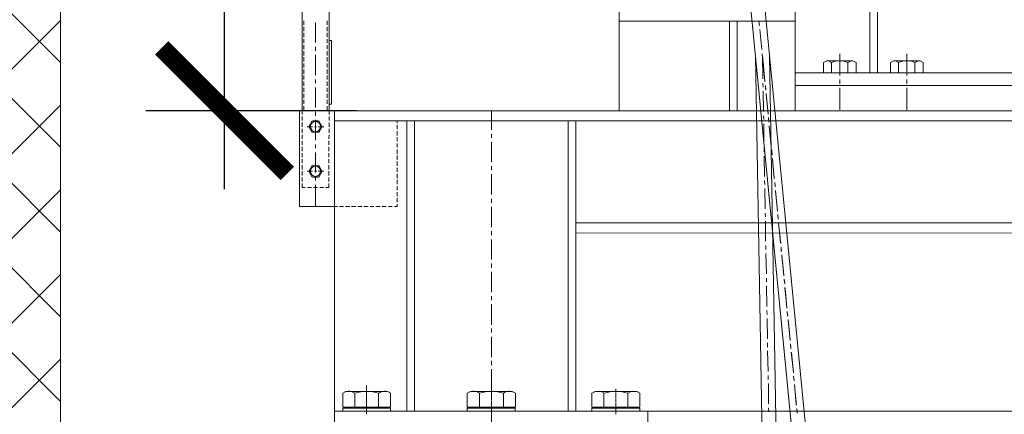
# Model space of a CAD drawing. Header units: millimetres. Extents: x 452087 to 582075, y 10891 to 81641.
# Tile 176 of 256: x 497235 to 498801, y 60299 to 60927. Entities that reach past the tile are written whole.
import ezdxf

# ---------------------------------------------------------------- set-up
doc = ezdxf.new("R2010")
doc.units = ezdxf.units.MM
doc.layers.get('Defpoints').update_dxf_attribs({"color": 8})
doc.layers.add('ГТО-2_Оборудование_018', color=7, linetype='Continuous', lineweight=18, true_color=0x6b6b6b)
doc.layers.add('ОГСО_Размеры', color=7, linetype='Continuous')
doc.layers.add('ОЗиМ Металл', color=1, linetype='Continuous', lineweight=50)
doc.styles.add('RomanS', font='romans.shx', dxfattribs={"width": 0.7})
doc.dimstyles.new('MOSOBL 1-100 (мм)', dxfattribs={"dimscale": 100, "dimtxt": 3, "dimasz": 2, "dimexe": 1.25, "dimexo": 0.625, "dimtad": 1, "dimdec": 0, "dimzin": 9, "dimtxsty": 'RomanS', "dimblk": 'ARCHTICK', "dimcen": 2.5, "dimdle": 1.25, "dimclrd": 7, "dimclre": 7, "dimclrt": 2, "dimadec": 0, "dimazin": 0, "dimtfac": 1, "dimtdec": 0, "dimtmove": 1, "dimatfit": 3, "dimfxl": 1, "dimtfill": 1, "dimlwd": 25, "dimlwe": 25, "dimarcsym": 0})

# ---------------------------------------------------------------- blocks, each defined once
blk = doc.blocks.new('АО 3-3')
at = {"layer": 'ГТО-2_Оборудование_018'}
h = blk.add_hatch(dxfattribs=at)
h.set_pattern_fill('ANSI37', color=256, scale=30)
h.set_pattern_definition([(45, (1575017.16, -358171.84), (-67.351921, 67.351921), []), (135, (1575017.16, -358171.84), (-67.351921, -67.351921), [])])
h.paths.add_polyline_path([(425394.6, 206539.4), (425294.6, 206539.4), (425294.6, 207999.9), (425394.6, 207999.9)])
h.paths.add_polyline_path([(425294.6, 206539.4), (425394.6, 206539.4), (425394.6, 204850.4), (425294.6, 204850.4)])
h.paths.add_polyline_path([(425294.6, 203549.9), (425394.6, 203549.9), (425394.6, 199035), (425294.6, 199035)])
h.paths.add_polyline_path([(425394.6, 203549.9), (425294.6, 203549.9), (425294.6, 204099.9), (425394.6, 204099.9)])
h.paths.add_polyline_path([(425394.6, 204149.9), (425294.6, 204149.9), (425294.6, 204850.4), (425394.6, 204850.4)])
blk.add_line((425294.6, 199035), (425294.6, 204099.9), dxfattribs=at)
blk = doc.blocks.new('A$C0CB52663')
at = {"layer": 'ОГСО_Размеры'}
blk.add_blockref('АО 3-3', (-429374.3, -198100), dxfattribs=at)
blk = doc.blocks.new('механизм')
at = {"color": 7, "linetype": 'Continuous', "lineweight": 20, "true_color": 0x000007}
for points in [[(517126.7, 76870.7), (517282.7, 75266.5), (517282.7, 75266.5)], [(517148.4, 76873), (517304.8, 75268.7), (517304.8, 75268.7)], [(516472.9, 76425.6), (516472.9, 76419.3), (516472.9, 76419.3)], [(516490.9, 76423), (516490.9, 76391.6), (516490.9, 76391.6)], [(516509.2, 76425.6), (516509.2, 76419.3), (516509.2, 76419.3)], [(517181, 76424.9), (517181.7, 76418.5), (517181.7, 76418.5)], [(516472.9, 76416.3), (516472.9, 76409.6), (516472.9, 76409.6)], [(516472.9, 76406.6), (516472.9, 76400.2), (516472.9, 76400.2)], [(516509.2, 76416.3), (516509.2, 76409.6), (516509.2, 76409.6)], [(516509.2, 76406.6), (516509.2, 76400.2), (516509.2, 76400.2)], [(517182.5, 76412.2), (517185.5, 76380.8), (517185.5, 76380.8)], [(516472.9, 76397.2), (516472.9, 76390.9), (516472.9, 76390.9)], [(516509.2, 76397.2), (516509.2, 76390.9), (516509.2, 76390.9)], [(516472.9, 76387.9), (516472.9, 76381.5), (516472.9, 76381.5)], [(516472.9, 76378.5), (516472.9, 76371.8), (516472.9, 76371.8)], [(516490.9, 76384.9), (516490.9, 76378.9), (516490.9, 76378.9)], [(516509.2, 76387.9), (516509.2, 76381.5), (516509.2, 76381.5)], [(516509.2, 76378.5), (516509.2, 76371.8), (516509.2, 76371.8)], [(517186.2, 76374.4), (517186.6, 76368.4), (517186.6, 76368.4)], [(517306.6, 76340.4), (517306.6, 76374.4), (517306.6, 76374.4)], [(517411, 76340.4), (517411, 76374.4), (517411, 76374.4)], [(516472.9, 76368.8), (516472.9, 76362.4), (516472.9, 76362.4)], [(516472.9, 76359.1), (516472.9, 76353.1), (516472.9, 76353.1)], [(516490.9, 76372.5), (516490.9, 76341.1), (516490.9, 76341.1)], [(516509.2, 76368.8), (516509.2, 76362.4), (516509.2, 76362.4)], [(516509.2, 76359.1), (516509.2, 76353.1), (516509.2, 76353.1)], [(517175.7, 76371), (517281.6, 70319.1), (517281.6, 70319.1)], [(517175.7, 76369.9), (517282.7, 75266.5), (517282.7, 75266.5)], [(517186.6, 76371), (517186.9, 76335.1), (517186.9, 76335.1)], [(517186.6, 76371), (517190.3, 76331.4), (517190.3, 76331.4)], [(517187.3, 76362.1), (517190.3, 76330.6), (517190.3, 76330.6)], [(517197.4, 76371.8), (517304.8, 75268.7), (517304.8, 75268.7)], [(517197.4, 76371.4), (517303.3, 70319.4), (517303.3, 70319.4)], [(516472.9, 76349.7), (516472.9, 76343.3), (516472.9, 76343.3)], [(516509.2, 76349.7), (516509.2, 76343.3), (516509.2, 76343.3)], [(516472.9, 76340.4), (516472.9, 76334), (516472.9, 76334)], [(516472.9, 76331), (516472.9, 76324.6), (516472.9, 76324.6)], [(516490.9, 76334.4), (516490.9, 76328.4), (516490.9, 76328.4)], [(516509.2, 76340.4), (516509.2, 76334), (516509.2, 76334)], [(516509.2, 76331), (516509.2, 76324.6), (516509.2, 76324.6)], [(517186.9, 76328.4), (517187.3, 76322.4), (517187.3, 76322.4)], [(517306.6, 76327.6), (517306.6, 76334), (517306.6, 76334)], [(517411, 76327.6), (517411, 76334), (517411, 76334)], [(516472.9, 76321.3), (516472.9, 76315.3), (516472.9, 76315.3)], [(516490.9, 76322), (516490.9, 76290.6), (516490.9, 76290.6)], [(516509.2, 76321.3), (516509.2, 76315.3), (516509.2, 76315.3)], [(517187.3, 76316), (517188.1, 76284.6), (517188.1, 76284.6)], [(517191.1, 76325), (517191.4, 76319), (517191.4, 76319)], [(517191.1, 76324.3), (517191.8, 76317.9), (517191.8, 76317.9)], [(517306.6, 76287.2), (517306.6, 76321.3), (517306.6, 76321.3)], [(517411, 76287.2), (517411, 76321.3), (517411, 76321.3)], [(516472.9, 76311.9), (516472.9, 76305.6), (516472.9, 76305.6)], [(516472.9, 76302.6), (516472.9, 76296.2), (516472.9, 76296.2)], [(516509.2, 76311.9), (516509.2, 76305.6), (516509.2, 76305.6)], [(516509.2, 76302.6), (516509.2, 76296.2), (516509.2, 76296.2)], [(517192.2, 76312.7), (517195.2, 76281.3), (517195.2, 76281.3)], [(517192.2, 76311.9), (517195.2, 76280.1), (517195.2, 76280.1)], [(516470.3, 76285.7), (516470.3, 76279.8), (516470.3, 76279.8)], [(516472.9, 76292.9), (516472.9, 76286.1), (516472.9, 76286.1)], [(516490.9, 76283.9), (516490.9, 76277.9), (516490.9, 76277.9)], [(516509.2, 76292.9), (516509.2, 76286.1), (516509.2, 76286.1)], [(516512.2, 76285.7), (516512.2, 76279.8), (516512.2, 76279.8)], [(516764.7, 76285.7), (516764.7, 76256.2), (516764.7, 76256.2)], [(516899.3, 76285.7), (517080, 76285.7), (517080, 76285.7)], [(516470.3, 76276.8), (516470.3, 76270.4), (516470.3, 76270.4)], [(516470.3, 76267.4), (516470.3, 76260.7), (516470.3, 76260.7)], [(516490.9, 76271.5), (516490.9, 76240.1), (516490.9, 76240.1)], [(516512.2, 76276.8), (516512.2, 76270.4), (516512.2, 76270.4)], [(516512.2, 76267.4), (516512.2, 76260.7), (516512.2, 76260.7)], [(516618.4, 76270), (516618.4, 76266.3), (516618.4, 76266.3)], [(517188.1, 76277.9), (517188.4, 76271.9), (517188.4, 76271.9)], [(517195.6, 76274.9), (517196.3, 76268.5), (517196.3, 76268.5)], [(517195.9, 76274.2), (517196.3, 76267.8), (517196.3, 76267.8)], [(516470.3, 76257.7), (516470.3, 76251.3), (516470.3, 76251.3)], [(516486.4, 76260.7), (516478.1, 76260.7), (516478.1, 76260.7)], [(516492.7, 76260.7), (516489.4, 76260.7), (516489.4, 76260.7)], [(516504, 76260.7), (516495.3, 76260.7), (516495.3, 76260.7)], [(516512.2, 76257.7), (516512.2, 76251.3), (516512.2, 76251.3)], [(516618.4, 76263.3), (516618.4, 76256.9), (516618.4, 76256.9)], [(516618.4, 76254), (516618.4, 76247.2), (516618.4, 76247.2)], [(517188.4, 76265.5), (517188.8, 76234.1), (517188.8, 76234.1)], [(517197, 76262.2), (517200, 76230.8), (517200, 76230.8)], [(517197, 76261.4), (517200, 76230), (517200, 76230)], [(516470.3, 76248), (516470.3, 76242), (516470.3, 76242)], [(516470.3, 76238.6), (516470.3, 76232.6), (516470.3, 76232.6)], [(516512.2, 76248), (516511.8, 76242), (516511.8, 76242)], [(516511.8, 76238.6), (516511.8, 76232.6), (516511.8, 76232.6)], [(516618.4, 76244.2), (516618.4, 76238.2), (516618.4, 76238.2)], [(516764.7, 76249.8), (516764.7, 76243.5), (516764.7, 76243.5)], [(516764.7, 76237.5), (516764.7, 76205.7), (516764.7, 76205.7)], [(516470.3, 76229.3), (516470.3, 76222.9), (516470.3, 76222.9)], [(516490.9, 76233.4), (516490.9, 76227.4), (516490.9, 76227.4)], [(516511.8, 76229.3), (516511.8, 76222.9), (516511.8, 76222.9)], [(516618.4, 76234.9), (516618.4, 76228.5), (516618.4, 76228.5)], [(516618.4, 76225.5), (516618.4, 76218.8), (516618.4, 76218.8)], [(517189.2, 76227.4), (517189.2, 76221.4), (517189.2, 76221.4)], [(517200.8, 76224.8), (517201.2, 76218.4), (517201.2, 76218.4)], [(517200.8, 76223.7), (517201.5, 76217.3), (517201.5, 76217.3)], [(516470.3, 76219.9), (516470.3, 76213.6), (516470.3, 76213.6)], [(516470.3, 76210.2), (516470.3, 76204.2), (516470.3, 76204.2)], [(516490.9, 76220.7), (516490.9, 76189.6), (516490.9, 76189.6)], [(516511.8, 76219.9), (516511.8, 76213.6), (516511.8, 76213.6)], [(516511.8, 76210.2), (516511.8, 76204.2), (516511.8, 76204.2)], [(516618.4, 76215.8), (516618.4, 76209.4), (516618.4, 76209.4)], [(516618.4, 76206.5), (516618.4, 76200.1), (516618.4, 76200.1)], [(517189.2, 76215.1), (517189.6, 76183.6), (517189.6, 76183.6)], [(517201.9, 76212.1), (517204.9, 76180.6), (517204.9, 76180.6)], [(517201.9, 76210.9), (517204.9, 76179.5), (517204.9, 76179.5)], [(516470.3, 76200.8), (516470.3, 76194.5), (516470.3, 76194.5)], [(516470.3, 76191.5), (516470.3, 76185.1), (516470.3, 76185.1)], [(516486.4, 76191.5), (516478.1, 76191.5), (516478.1, 76191.5)], [(516492.7, 76191.5), (516489.4, 76191.5), (516489.4, 76191.5)], [(516504, 76191.5), (516495.3, 76191.5), (516495.3, 76191.5)], [(516511.8, 76200.8), (516511.8, 76194.5), (516511.8, 76194.5)], [(516511.8, 76191.5), (516511.8, 76185.1), (516511.8, 76185.1)], [(516618.4, 76196.7), (516618.4, 76190.7), (516618.4, 76190.7)], [(516764.7, 76199.3), (516764.7, 76193), (516764.7, 76193)], [(516470.3, 76181.8), (516470.3, 76175.4), (516470.3, 76175.4)], [(516490.9, 76182.9), (516490.9, 76176.9), (516490.9, 76176.9)], [(516511.8, 76181.8), (516511.8, 76175.4), (516511.8, 76175.4)], [(516618.4, 76187.4), (516618.4, 76181), (516618.4, 76181)], [(516618.4, 76178), (516618.4, 76171.7), (516618.4, 76171.7)], [(516764.7, 76187), (516764.7, 76155.2), (516764.7, 76155.2)], [(517189.6, 76176.9), (517189.9, 76170.9), (517189.9, 76170.9)], [(516470.3, 76172.4), (516470.3, 76166.4), (516470.3, 76166.4)], [(516470.3, 76166.4), (516475.1, 76166.4), (516475.1, 76166.4)], [(516478.5, 76166.4), (516484.9, 76166.4), (516484.9, 76166.4)], [(516487.9, 76166.4), (516494.2, 76166.4), (516494.2, 76166.4)], [(516497.6, 76166.4), (516503.6, 76166.4), (516503.6, 76166.4)], [(516506.9, 76166.4), (516511.8, 76166.4), (516511.8, 76166.4)], [(516511.8, 76172.4), (516511.8, 76166.4), (516511.8, 76166.4)], [(516618.4, 76168.3), (516618.4, 76162.3), (516618.4, 76162.3)], [(517189.9, 76164.6), (517190.7, 76133.1), (517190.7, 76133.1)], [(517205.7, 76174.3), (517206.4, 76168.3), (517206.4, 76168.3)], [(517205.7, 76173.5), (517206.4, 76167.2), (517206.4, 76167.2)], [(517206.8, 76161.6), (517209.8, 76130.5), (517209.8, 76130.5)], [(517206.8, 76160.8), (517209.8, 76129.4), (517209.8, 76129.4)], [(516618.4, 76158.9), (516618.4, 76152.6), (516618.4, 76152.6)], [(516618.4, 76149.6), (516618.4, 76143.2), (516618.4, 76143.2)], [(516764.7, 76148.8), (516764.7, 76142.5), (516764.7, 76142.5)], [(516520.8, 76136.5), (516525.3, 76136.5), (516525.3, 76136.5)], [(516528.6, 76136.5), (516534.6, 76136.5), (516534.6, 76136.5)], [(516538, 76136.5), (516544.3, 76136.5), (516544.3, 76136.5)], [(516547.3, 76136.5), (516554.1, 76136.5), (516554.1, 76136.5)], [(516557.1, 76136.5), (516563.4, 76136.5), (516563.4, 76136.5)], [(516566.4, 76136.5), (516572.8, 76136.5), (516572.8, 76136.5)], [(516576.1, 76136.5), (516582.1, 76136.5), (516582.1, 76136.5)], [(516585.1, 76136.5), (516591.8, 76136.5), (516591.8, 76136.5)], [(516594.8, 76136.5), (516601.2, 76136.5), (516601.2, 76136.5)], [(516604.6, 76136.5), (516610.6, 76136.5), (516610.6, 76136.5)], [(516613.9, 76136.5), (516618.4, 76136.5), (516618.4, 76136.5)], [(516618.4, 76140.2), (516618.4, 76136.5), (516618.4, 76136.5)], [(516764.7, 76136.1), (516764.7, 76104.7), (516764.7, 76104.7)], [(517190.7, 76126.4), (517191.1, 76120.4), (517191.1, 76120.4)], [(517191.1, 76114.1), (517191.4, 76082.6), (517191.4, 76082.6)], [(517210.5, 76124.2), (517210.9, 76117.8), (517210.9, 76117.8)], [(517210.5, 76123), (517210.9, 76117.1), (517210.9, 76117.1)], [(516906.8, 76111.4), (517080, 76111.4), (517080, 76111.4)], [(517211.6, 76111.4), (517214.6, 76080), (517214.6, 76080)], [(517211.6, 76110.3), (517215, 76079.3), (517215, 76079.3)], [(516764.7, 76098.4), (516764.7, 76092), (516764.7, 76092)], [(516764.7, 76085.6), (516764.7, 76054.2), (516764.7, 76054.2)], [(517191.8, 76075.9), (517191.8, 76069.9), (517191.8, 76069.9)], [(517215.4, 76073.7), (517215.7, 76067.3), (517215.7, 76067.3)], [(517215.4, 76072.9), (517216.1, 76066.6), (517216.1, 76066.6)], [(517191.8, 76063.6), (517192.6, 76031.8), (517192.6, 76031.8)], [(517216.5, 76061.3), (517219.5, 76029.9), (517219.5, 76029.9)], [(517216.5, 76060.2), (517219.5, 76028.8), (517219.5, 76028.8)], [(516764.7, 76047.9), (516764.7, 76041.5), (516764.7, 76041.5)], [(516764.7, 76035.1), (516764.7, 76003.3), (516764.7, 76003.3)], [(517192.6, 76025.4), (517192.6, 76019.4), (517192.6, 76019.4)], [(517220.2, 76023.5), (517221, 76017.2), (517221, 76017.2)], [(517220.2, 76022.8), (517221, 76016.4), (517221, 76016.4)], [(517192.6, 76013.1), (517193.3, 75981.3), (517193.3, 75981.3)], [(517221.4, 76010.8), (517224.4, 75979.4), (517224.4, 75979.4)], [(517221.7, 76010.1), (517224.4, 75978.7), (517224.4, 75978.7)], [(516764.7, 75997.4), (516764.7, 75991), (516764.7, 75991)], [(516764.7, 75984.6), (516764.7, 75952.9), (516764.7, 75952.9)], [(517193.3, 75974.9), (517193.7, 75968.9), (517193.7, 75968.9)], [(517193.7, 75962.6), (517194.1, 75930.8), (517194.1, 75930.8)], [(517225.1, 75973.4), (517225.5, 75966.7), (517225.5, 75966.7)], [(517225.1, 75972.3), (517225.8, 75965.9), (517225.8, 75965.9)], [(517226.2, 75960.7), (517229.6, 75929.3), (517229.6, 75929.3)], [(516764.7, 75946.9), (516764.7, 75940.5), (516764.7, 75940.5)], [(517226.2, 75959.6), (517229.6, 75928.2), (517229.6, 75928.2)], [(516764.7, 75934.1), (516764.7, 75902.4), (516764.7, 75902.4)], [(517194.4, 75924.4), (517194.4, 75918.1), (517194.4, 75918.1)], [(517230, 75922.9), (517230.7, 75916.6), (517230.7, 75916.6)], [(517230, 75922.2), (517230.7, 75915.4), (517230.7, 75915.4)], [(517194.4, 75912.1), (517195.2, 75880.3), (517195.2, 75880.3)], [(517231.1, 75910.2), (517234.5, 75879.2), (517234.5, 75879.2)], [(517231.5, 75909.5), (517234.5, 75878), (517234.5, 75878)], [(516764.7, 75896.4), (516764.7, 75890), (516764.7, 75890)], [(516764.7, 75883.7), (516764.7, 75851.9), (516764.7, 75851.9)], [(517195.2, 75873.9), (517195.2, 75867.6), (517195.2, 75867.6)], [(517234.8, 75872.8), (517235.6, 75866.4), (517235.6, 75866.4)], [(517234.8, 75871.7), (517235.6, 75865.3), (517235.6, 75865.3)], [(516570.5, 75819.7), (516570.5, 75858.2), (516570.5, 75858.2)], [(516764.7, 75854.1), (516764.7, 75847), (516764.7, 75847)], [(517195.6, 75861.6), (517195.9, 75829.8), (517195.9, 75829.8)], [(517236.3, 75860.1), (517238.9, 75828.7), (517238.9, 75828.7)], [(517236.3, 75859), (517239.3, 75827.9), (517239.3, 75827.9)], [(516570.5, 75853), (516570.5, 75849.6), (516570.5, 75849.6)], [(516570.5, 75848.9), (516570.5, 75847.4), (516570.5, 75847.4)], [(516570.5, 75846.6), (516570.5, 75840.6), (516570.5, 75840.6)], [(516570.5, 75839.9), (516570.5, 75838.4), (516570.5, 75838.4)], [(516764.7, 75846.3), (516764.7, 75844.8), (516764.7, 75844.8)], [(516764.7, 75845.9), (516764.7, 75839.5), (516764.7, 75839.5)], [(516764.7, 75844), (516764.7, 75838), (516764.7, 75838)], [(516958.4, 75853), (516958.4, 75849.6), (516958.4, 75849.6)], [(516958.4, 75848.9), (516958.4, 75847.4), (516958.4, 75847.4)], [(516958.4, 75846.6), (516958.4, 75840.6), (516958.4, 75840.6)], [(516958.4, 75839.9), (516958.4, 75838.4), (516958.4, 75838.4)], [(516570.5, 75837.6), (516570.5, 75831.7), (516570.5, 75831.7)], [(516570.5, 75830.9), (516570.5, 75829.4), (516570.5, 75829.4)], [(516570.5, 75828.7), (516570.5, 75822.7), (516570.5, 75822.7)], [(516764.7, 75837.3), (516764.7, 75835.8), (516764.7, 75835.8)], [(516764.7, 75835), (516764.7, 75829), (516764.7, 75829)], [(516764.7, 75833.2), (516764.7, 75801.4), (516764.7, 75801.4)], [(516764.7, 75828.3), (516764.7, 75826.8), (516764.7, 75826.8)], [(516764.7, 75826.1), (516764.7, 75820.1), (516764.7, 75820.1)], [(516958.4, 75837.6), (516958.4, 75831.7), (516958.4, 75831.7)], [(516958.4, 75830.9), (516958.4, 75829.4), (516958.4, 75829.4)], [(516958.4, 75828.7), (516958.4, 75822.7), (516958.4, 75822.7)], [(517195.9, 75823.4), (517196.3, 75817.1), (517196.3, 75817.1)], [(516570.5, 75821.9), (516570.5, 75820.4), (516570.5, 75820.4)], [(516570.5, 75819.7), (516570.5, 75813.7), (516570.5, 75813.7)], [(516764.7, 75819.3), (516764.7, 75817.8), (516764.7, 75817.8)], [(516764.7, 75817.1), (516764.7, 75811.1), (516764.7, 75811.1)], [(516958.4, 75821.9), (516958.4, 75820.4), (516958.4, 75820.4)], [(516958.4, 75819.7), (516958.4, 75813.7), (516958.4, 75813.7)], [(517239.7, 75822.3), (517240.4, 75816), (517240.4, 75816)], [(517239.7, 75821.6), (517240.4, 75815.2), (517240.4, 75815.2)]]:
    blk.add_lwpolyline(points, dxfattribs=at)
at = {"layer": 'ОЗиМ Металл', "linetype": 'Continuous', "lineweight": 20}
for points in [[(516470.3, 77060.8), (516470.3, 76286.1), (516470.3, 76286.1)], [(516512.2, 77060.8), (516512.2, 76286.1), (516512.2, 76286.1)], [(517237.1, 76763), (517237.1, 76285.7), (517237.1, 76285.7)], [(517353.4, 76747.3), (517353.4, 76344.8), (517353.4, 76344.8)], [(517365.4, 76747.3), (517365.4, 76344.8), (517365.4, 76344.8)], [(516963.6, 76285.7), (516963.6, 76454.8), (516963.6, 76454.8)], [(517237.1, 76424.9), (516963.6, 76424.9), (516963.6, 76424.9)], [(517135.3, 76285.7), (517135.3, 76424.9), (517135.3, 76424.9)], [(517147.3, 76285.7), (517147.3, 76424.9), (517147.3, 76424.9)], [(516512.2, 76395), (516515.9, 76395), (516515.9, 76395)], [(516515.9, 76395), (516515.9, 76295.8), (516515.9, 76295.8)], [(517281.2, 76344.8), (517281.2, 76360.6), (517286.1, 76363.5)], [(517286.1, 76363.5), (517326.8, 76363.5), (517326.8, 76363.5)], [(517293.9, 76344.8), (517293.9, 76360.6), (517289.1, 76363.5)], [(517319.4, 76344.8), (517319.4, 76360.6), (517324.2, 76363.5)], [(517326.8, 76363.5), (517332.1, 76360.6), (517332.1, 76344.8)], [(517385.6, 76344.8), (517385.6, 76360.6), (517390.4, 76363.5)], [(517390.4, 76363.5), (517431.6, 76363.5), (517431.6, 76363.5)], [(517398.3, 76344.8), (517398.3, 76360.6), (517393.4, 76363.5)], [(517423.7, 76344.8), (517423.7, 76360.6), (517428.6, 76363.5)], [(517431.6, 76363.5), (517436.4, 76360.6), (517436.4, 76344.8)], [(517237.1, 76344.8), (517783.9, 76344.8), (517783.9, 76344.8)], [(517267, 76344.8), (517339.2, 76344.8), (517339.2, 76344.8)], [(517237.1, 76325), (517783.9, 76325), (517783.9, 76325)], [(516520.8, 76136.5), (516466.2, 76136.5), (516466.2, 76285.7)], [(516512.2, 76295.8), (516515.9, 76295.8), (516515.9, 76295.8)], [(516514, 76285.7), (516990.2, 76285.7), (516990.2, 76285.7)], [(516520.8, 76285.7), (516520.8, 75788.6), (516520.8, 75788.6)], [(516915.8, 76285.7), (517799.6, 76285.7), (517799.6, 76285.7)], [(516485.6, 76268.9), (516481.1, 76261.8), (516481.1, 76261.8)], [(516495.3, 76270), (516486.7, 76270), (516486.7, 76270)], [(516501, 76261.8), (516496.8, 76268.9), (516496.8, 76268.9)], [(516520.8, 76270), (517797.4, 76270), (517797.4, 76270)], [(516633, 76270), (516633, 75818.6), (516633, 75818.6)], [(516645, 76270), (516645, 75818.6), (516645, 75818.6)], [(516884, 76270), (516884, 75818.6), (516884, 75818.6)], [(516895.9, 76270), (516895.9, 75818.6), (516895.9, 75818.6)], [(516481.1, 76259.9), (516485.6, 76252.8), (516485.6, 76252.8)], [(516486.7, 76252.1), (516495.3, 76252.1), (516495.3, 76252.1)], [(516496.8, 76252.8), (516501, 76259.9), (516501, 76259.9)], [(516485.6, 76199.3), (516481.1, 76192.2), (516481.1, 76192.2)], [(516481.1, 76190.4), (516485.6, 76183.3), (516485.6, 76183.3)], [(516495.3, 76200.1), (516486.7, 76200.1), (516486.7, 76200.1)], [(516501, 76192.2), (516496.8, 76199.3), (516496.8, 76199.3)], [(516496.8, 76183.3), (516501, 76190.4), (516501, 76190.4)], [(516486.7, 76182.1), (516495.3, 76182.1), (516495.3, 76182.1)], [(516490.9, 76170.2), (516490.9, 76136.9), (516490.9, 76136.9)], [(518204, 76111.4), (516895.9, 76111.4), (516895.9, 76111.4)], [(518204, 76095.7), (516895.9, 76095.4), (516895.9, 76095.4)], [(516600.5, 75823.4), (516600.5, 75824.6), (516607.9, 75824.6), (516607.9, 75846.3), (516603.1, 75849.2), (516538.4, 75849.2), (516533.5, 75846.3), (516533.5, 75824.6), (516540.6, 75824.6), (516540.6, 75823.4)], [(516552.2, 75846.3), (516552.2, 75824.6), (516552.2, 75824.6)], [(516589.2, 75846.3), (516589.2, 75824.6), (516589.2, 75824.6)], [(516794.2, 75823.4), (516794.2, 75824.6), (516802.1, 75824.6), (516802.1, 75846.3), (516796.8, 75849.2), (516732.1, 75849.2), (516727.3, 75846.3), (516727.3, 75824.6), (516734.7, 75824.6), (516734.7, 75823.4)], [(516746, 75846.3), (516746, 75824.6), (516746, 75824.6)], [(516783.4, 75846.3), (516783.4, 75824.6), (516783.4, 75824.6)], [(516928.5, 75823.4), (516928.5, 75824.6), (516921, 75824.6), (516921, 75846.3), (516926.2, 75849.2), (516991, 75849.2), (516995.8, 75846.3), (516995.8, 75824.6), (516988.3, 75824.6), (516988.3, 75823.4)], [(516939.7, 75846.3), (516939.7, 75824.6), (516939.7, 75824.6)], [(516977.1, 75846.3), (516977.1, 75824.6), (516977.1, 75824.6)], [(516533.5, 75823.1), (516533.5, 75818.6), (516533.5, 75818.6)], [(516607.9, 75823.1), (516533.5, 75823.1), (516533.5, 75823.1)], [(516540.6, 75824.6), (516600.5, 75824.6), (516600.5, 75824.6)], [(516607.9, 75818.6), (516607.9, 75823.1), (516607.9, 75823.1)], [(516801.7, 75823.1), (516727.3, 75823.1), (516727.3, 75823.1)], [(516727.3, 75823.1), (516727.3, 75818.6), (516727.3, 75818.6)], [(516734.7, 75824.6), (516794.2, 75824.6), (516794.2, 75824.6)], [(516801.7, 75818.6), (516801.7, 75823.1), (516801.7, 75823.1)], [(516921, 75818.6), (516921, 75823.1), (516921, 75823.1)], [(516921, 75823.1), (516995.8, 75823.1), (516995.8, 75823.1)], [(516988.3, 75824.6), (516928.5, 75824.6), (516928.5, 75824.6)], [(516995.8, 75823.1), (516995.8, 75818.6), (516995.8, 75818.6)], [(517112.5, 75818.6), (516520.8, 75818.6), (516520.8, 75818.6)], [(516824.1, 75818.6), (516764.7, 75818.6), (516764.7, 75818.6)], [(517008.2, 75788.6), (517008.2, 75818.6), (517008.2, 75818.6)], [(518866.5, 75818.6), (517111.8, 75818.6), (517111.8, 75818.6)]]:
    blk.add_lwpolyline(points, dxfattribs=at)
for points in [[(517319.4, 76360.6), (517311.1, 76364.3), (517302.2, 76364.3), (517293.9, 76360.6)], [(517423.7, 76360.6), (517415.9, 76364.3), (517406.5, 76364.3), (517398.3, 76360.6)], [(516486.7, 76270), (516486.4, 76269.7), (516486, 76269.3), (516485.2, 76268.9)], [(516496.8, 76268.9), (516496.5, 76269.3), (516495.7, 76269.7), (516495.3, 76270)], [(516481.1, 76261.8), (516481.1, 76261.1), (516481.1, 76260.7), (516481.1, 76259.9)], [(516485.2, 76252.8), (516486, 76252.5), (516486.4, 76252.1), (516486.7, 76252.1)], [(516495.3, 76252.1), (516495.7, 76252.1), (516496.5, 76252.5), (516496.8, 76252.8)], [(516501, 76259.9), (516501, 76260.7), (516501, 76261.1), (516501, 76261.8)], [(516481.1, 76192.2), (516481.1, 76191.9), (516481.1, 76191.1), (516481.1, 76190.7)], [(516486.7, 76200.5), (516486.4, 76200.1), (516486, 76200.1), (516485.2, 76199.7)], [(516496.8, 76199.7), (516496.5, 76200.1), (516495.7, 76200.1), (516495.3, 76200.5)], [(516501, 76190.7), (516501, 76191.1), (516501, 76191.9), (516501, 76192.2)], [(516485.2, 76183.3), (516486, 76182.9), (516486.4, 76182.9), (516486.7, 76182.5)], [(516495.3, 76182.5), (516495.7, 76182.9), (516496.5, 76182.9), (516496.8, 76183.3)], [(516552.2, 75846.3), (516547.3, 75849.6), (516541, 75850.4), (516535.7, 75847.7)], [(516589.6, 75846.3), (516577.3, 75850.4), (516564.2, 75850.4), (516552.2, 75846.3)], [(516606.1, 75847.7), (516600.5, 75850.4), (516594.5, 75849.6), (516589.6, 75846.3)], [(516746, 75846.3), (516741.1, 75849.6), (516734.7, 75850.4), (516729.5, 75847.7)], [(516783.4, 75846.3), (516771.4, 75850.4), (516758.3, 75850.4), (516746, 75846.3)], [(516799.8, 75847.7), (516794.6, 75850.4), (516788.2, 75849.6), (516783.4, 75846.3)], [(516939.7, 75846.3), (516935.2, 75849.6), (516928.9, 75850.4), (516923.6, 75847.7)], [(516977.1, 75846.3), (516965.1, 75850.4), (516952.1, 75850.4), (516940.1, 75846.3)], [(516993.6, 75847.7), (516988.3, 75850.4), (516982.3, 75849.6), (516977.5, 75846.3)]]:
    blk.add_open_spline(points, degree=3, dxfattribs=at)
for points in [[(516491.2, 76268.9), (516486.7, 76268.9), (516483, 76265.2), (516483, 76261.1), (516483, 76261.1), (516483, 76256.6), (516486.7, 76252.8), (516491.2, 76252.8), (516491.2, 76252.8), (516495.3, 76252.8), (516499.1, 76256.6), (516499.1, 76261.1), (516499.1, 76261.1), (516499.1, 76265.2), (516495.3, 76268.9), (516491.2, 76268.9)], [(516491.2, 76199.3), (516486.7, 76199.3), (516483, 76196), (516483, 76191.5), (516483, 76191.5), (516483, 76187), (516486.7, 76183.6), (516491.2, 76183.6), (516491.2, 76183.6), (516495.3, 76183.6), (516499.1, 76187), (516499.1, 76191.5), (516499.1, 76191.5), (516499.1, 76196), (516495.3, 76199.3), (516491.2, 76199.3)]]:
    blk.add_open_spline(points, degree=3, knots=[0, 0, 0, 0, 0.0625, 0.0625, 0.0625, 0.062501, 0.125, 0.125, 0.125, 0.125001, 0.1875, 0.1875, 0.1875, 0.187501, 1, 1, 1, 1], dxfattribs=at)
blk = doc.blocks.new('_ArchTick')
at = {"color": 0, "linetype": 'ByBlock', "const_width": 0.15}
blk.add_lwpolyline([(-0.5, -0.5), (0.5, 0.5)], dxfattribs=at)
blk = doc.blocks.new('*D708')
at = {"color": 7, "lineweight": 25, "transparency": 16777216}
for p, q in [((490220.6, 51802.2), (490220.6, 71074.5)), ((497770.6, 64096.2), (497770.6, 71074.5)), ((490095.6, 70949.5), (497895.6, 70949.5))]:
    blk.add_line(p, q, dxfattribs=at)
at = {"layer": 'Defpoints', "color": 0, "transparency": 16777216}
for p in [(497770.6, 70949.5), (497770.6, 64033.7), (490220.6, 51739.7)]:
    blk.add_point(p, dxfattribs=at)
at = {"color": 7, "lineweight": 25, "transparency": 16777216, "xscale": 200, "yscale": 200, "zscale": 200, "rotation": 180}
blk.add_blockref('_ArchTick', (490220.6, 70949.5), dxfattribs=at)
at = {"color": 7, "lineweight": 25, "transparency": 16777216, "xscale": 200, "yscale": 200, "zscale": 200}
blk.add_blockref('_ArchTick', (497770.6, 70949.5), dxfattribs=at)
at = {"color": 2, "transparency": 16777216, "insert": (493995.6, 71162), "char_height": 300, "attachment_point": 5, "style": 'RomanS', "bg_fill": 3, "box_fill_scale": 1.1, "bg_fill_color": 256, "bg_fill_true_color": 13158600, "bg_fill_transparency": 0}
blk.add_mtext('7550', dxfattribs=at)
blk = doc.blocks.new('*D730')
at = {"color": 7, "lineweight": 25, "transparency": 16777216}
for p, q in [((497561.1, 60656.8), (497561.1, 62906.7)), ((497771.7, 62781.7), (497436.1, 62781.7)), ((497771.7, 60781.8), (497436.1, 60781.8))]:
    blk.add_line(p, q, dxfattribs=at)
at = {"layer": 'Defpoints', "color": 0, "transparency": 16777216}
for p in [(497561.1, 62781.7), (497834.2, 62781.7, 0), (497834.2, 60781.8)]:
    blk.add_point(p, dxfattribs=at)
at = {"color": 7, "lineweight": 25, "transparency": 16777216, "xscale": 200, "yscale": 200, "zscale": 200}
for p, rotation in [((497561.1, 62781.7), 90), ((497561.1, 60781.8), 270)]:
    blk.add_blockref('_ArchTick', p, dxfattribs=dict(at, rotation=rotation))
at = {"color": 2, "transparency": 16777216, "insert": (497348.6, 61781.7), "char_height": 300, "attachment_point": 5, "rotation": 90, "style": 'RomanS', "bg_fill": 3, "box_fill_scale": 1.1, "bg_fill_color": 256, "bg_fill_true_color": 13158600, "bg_fill_transparency": 0}
blk.add_mtext('2000', dxfattribs=at)

msp = doc.modelspace()

# ---------------------------------------------------------------- block references
at = {"color": 1, "xscale": -1}
msp.add_blockref('A$C0CB52663', (493220.6, 56036.1), dxfattribs=at)
at = {"color": 5, "xscale": 1.02236421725, "yscale": 1.02236421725, "zscale": 1.02236421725}
msp.add_blockref('механизм', (-30336.1, -17210), dxfattribs=at)

# ---------------------------------------------------------------- next in the draw order: dimensions: what is measured, and where the dimension line sits
at = {"color": 5}
dim = msp.add_linear_dim(base=(497770.6, 70949.5), p1=(490220.6, 51739.7), p2=(497770.6, 64033.7), dimstyle='MOSOBL 1-100 (мм)', override={"dimfxl": 1.25, "dimarcsym": 1}, dxfattribs=at)
dim.commit()
dim.dimension.update_dxf_attribs({"geometry": '*D708', "text_midpoint": (493995.6, 71162)})

# ---------------------------------------------------------------- next in the draw order: dimensions: what is measured, and where the dimension line sits
dim = msp.add_linear_dim(base=(497561.1, 62781.7), p1=(497834.2, 60781.8), p2=(497834.2, 62781.7, 0), angle=90, dimstyle='MOSOBL 1-100 (мм)', override={"dimfxl": 1.25, "dimarcsym": 1}, dxfattribs=at)
dim.commit()
dim.dimension.update_dxf_attribs({"geometry": '*D730', "text_midpoint": (497348.6, 61781.7)})

doc.saveas('drawing.dxf')
